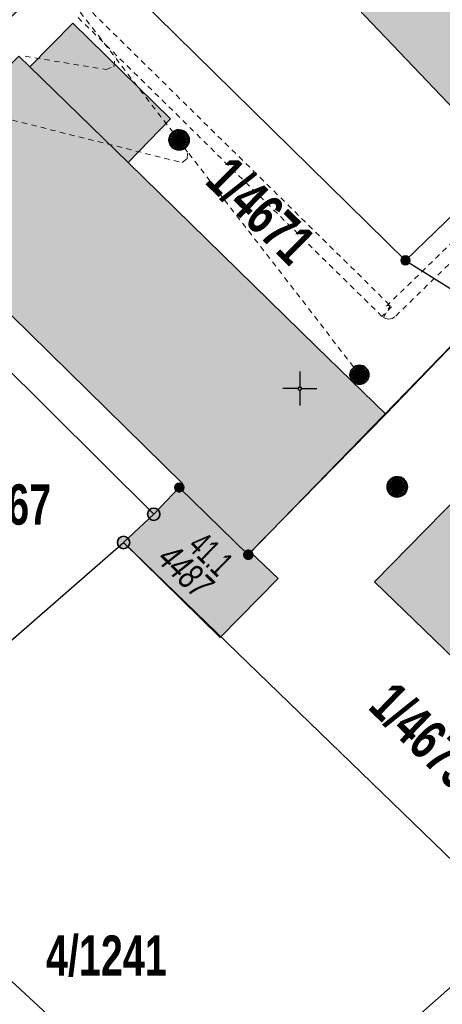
# Model space of a CAD drawing. Header units: metres. Extents: x 2695560 to 2696939, y 1260529 to 1262050.
# Tile 195 of 256: x 2695741 to 2695756, y 1260952 to 1260988. Entities that reach past the tile are written whole.
import ezdxf

# ---------------------------------------------------------------- set-up
doc = ezdxf.new("R2010")
doc.units = ezdxf.units.M
doc.linetypes.add('AUSGEZOGEN', pattern=[0])
doc.linetypes.add('VERDECKT2_S2', pattern=[0.36, 0.2, -0.16])
for name, color, linetype in [('XR$1$AV_Gebäudeflächen (BB)', 7, 'AUSGEZOGEN'), ('XR$1$AV_Grenzpunkte', 7, 'AUSGEZOGEN'), ('XR$1$AV_Grundstück-Nr.', 7, 'AUSGEZOGEN'), ('XR$1$AV_Haus-Nr.', 7, 'AUSGEZOGEN'), ('XR$1$AV_Koordinatennetzpunkte', 7, 'AUSGEZOGEN'), ('XR$1$AV_Linien (BB)', 7, 'AUSGEZOGEN'), ('XR$1$AV_Versicherung-Nr.', 7, 'AUSGEZOGEN'), ('XR$1$AW_LK_Schachtdeckel', 24, 'AUSGEZOGEN'), ('XR$1$Liegenschaftsgrenzen', 7, 'AUSGEZOGEN'), ('XR$1$PFAV', 255, 'AUSGEZOGEN'), ('XR$1$PFAW', 255, 'AUSGEZOGEN')]:
    doc.layers.add(name, color=color, linetype=linetype)
for name, color, linetype, lineweight in [('XR$2$ABW-Linie-M-ungenau-tot', 6, 'AUSGEZOGEN', 18), ('XR$2$ABW-Linie-R-ungenau', 4, 'VERDECKT2_S2', 18), ('XR$2$ABW-Punkt', 6, 'AUSGEZOGEN', 18), ('XR$2$ELE-LinieFlaeche-ungenau', 1, 'VERDECKT2_S2', 18), ('XR$2$KOM-Linie-U-genau', 91, 'AUSGEZOGEN', 18)]:
    doc.layers.add(name, color=color, linetype=linetype, lineweight=lineweight)
doc.styles.add('ARIAL', font='arial.ttf')

# ---------------------------------------------------------------- blocks, each defined once
blk = doc.blocks.new('COMPLEXOBJECT_111')
at = {"layer": 'XR$1$AV_Linien (BB)', "color": 7, "linetype": 'AUSGEZOGEN', "transparency": 33554687}
blk.add_lwpolyline([(5748.025, 11012.943), (5746.816, 11012.226), (5753.813, 11005.437), (5753.9, 11005.52), (5766.178, 10992.707), (5756.982, 10983.908), (5744.751, 10996.733), (5749.587, 11001.344), (5748.656, 11002.32), (5748.242, 11002.754), (5744.75, 11006.416), (5741.801, 11003.604), (5740.339, 11002.21), (5735.316, 11007.477)], dxfattribs=at)
for centre, radius, start, end in [((5743.57, 11009.437), 5.933, 80.7538, 83.7655), ((5743.681, 11010.253), 5.11, 31.7629, 80.5103)]:
    blk.add_arc(centre, radius, start, end, dxfattribs=at)
blk = doc.blocks.new('BAV15')
at = {"layer": 'XR$1$PFAV', "transparency": 33554687}
blk.add_hatch(color=7, dxfattribs=at).paths.add_polyline_path([(0.5, 0), (0.49, 0.101), (0.459, 0.197), (0.41, 0.286), (0.344, 0.362), (0.264, 0.424), (0.174, 0.469), (0.076, 0.494), (-0.025, 0.499), (-0.125, 0.484), (-0.22, 0.449), (-0.306, 0.395), (-0.379, 0.326), (-0.437, 0.243), (-0.477, 0.15), (-0.497, 0.051), (-0.497, -0.051), (-0.477, -0.15), (-0.437, -0.243), (-0.379, -0.326), (-0.306, -0.395), (-0.22, -0.449), (-0.125, -0.484), (-0.025, -0.499), (0.076, -0.494), (0.174, -0.469), (0.264, -0.424), (0.344, -0.362), (0.41, -0.286), (0.459, -0.197), (0.49, -0.101)])
at = {"color": 7, "transparency": 33554687}
for start, end in [(90, 270), (270, 90)]:
    blk.add_arc((0, 0), 0.5, start, end, dxfattribs=at)
at = {"layer": 'XR$1$PFAV', "transparency": 33554687}
blk.add_circle((0, 0), 0.5, dxfattribs=at)
blk = doc.blocks.new('BWAV20')
at = {"true_color": 0x000000, "transparency": 33554687}
blk.add_hatch(color=18, dxfattribs=at).paths.add_polyline_path([(0.167, 0), (0.163, 0.034), (0.153, 0.066), (0.137, 0.095), (0.115, 0.121), (0.088, 0.141), (0.058, 0.156), (0.025, 0.165), (-0.008, 0.166), (-0.042, 0.161), (-0.073, 0.15), (-0.102, 0.132), (-0.126, 0.109), (-0.146, 0.081), (-0.159, 0.05), (-0.166, 0.017), (-0.166, -0.017), (-0.159, -0.05), (-0.146, -0.081), (-0.126, -0.109), (-0.102, -0.132), (-0.073, -0.15), (-0.042, -0.161), (-0.008, -0.166), (0.025, -0.165), (0.058, -0.156), (0.088, -0.141), (0.115, -0.121), (0.137, -0.095), (0.153, -0.066), (0.163, -0.034)])
at = {"layer": 'XR$1$PFAV', "transparency": 33554687}
blk.add_hatch(color=7, dxfattribs=at).paths.add_polyline_path([(0.5, 0), (0.49, 0.101), (0.459, 0.197), (0.41, 0.286), (0.344, 0.362), (0.264, 0.424), (0.174, 0.469), (0.076, 0.494), (-0.025, 0.499), (-0.125, 0.484), (-0.22, 0.449), (-0.306, 0.395), (-0.379, 0.326), (-0.437, 0.243), (-0.477, 0.15), (-0.497, 0.051), (-0.497, -0.051), (-0.477, -0.15), (-0.437, -0.243), (-0.379, -0.326), (-0.306, -0.395), (-0.22, -0.449), (-0.125, -0.484), (-0.025, -0.499), (0.076, -0.494), (0.174, -0.469), (0.264, -0.424), (0.344, -0.362), (0.41, -0.286), (0.459, -0.197), (0.49, -0.101)])
blk = doc.blocks.new('BAV2041')
at = {"color": 7, "transparency": 33554687}
for p, q in [((0, 0.5), (0, 0.05)), ((-0.05, 0), (-0.5, 0)), ((0.05, 0), (0.5, 0)), ((0, -0.05), (0, -0.5))]:
    blk.add_line(p, q, dxfattribs=at)
blk.add_circle((0, 0), 0.05, dxfattribs=at)
for start, end in [(90, 270), (270, 90)]:
    blk.add_arc((0, 0), 0.05, start, end, dxfattribs=at)
blk = doc.blocks.new('BAW2082')
at = {"layer": 'XR$1$PFAW', "transparency": 33554687}
blk.add_hatch(color=7, dxfattribs=at).paths.add_polyline_path([(0.509, -0.003), (0.499, 0.098), (0.469, 0.194), (0.42, 0.283), (0.354, 0.359), (0.274, 0.421), (0.183, 0.466), (0.085, 0.491), (-0.016, 0.496), (-0.116, 0.481), (-0.211, 0.446), (-0.297, 0.392), (-0.37, 0.323), (-0.428, 0.24), (-0.468, 0.147), (-0.488, 0.047), (-0.488, -0.054), (-0.468, -0.153), (-0.428, -0.246), (-0.37, -0.329), (-0.297, -0.398), (-0.211, -0.452), (-0.116, -0.487), (-0.016, -0.502), (0.085, -0.497), (0.183, -0.472), (0.274, -0.427), (0.354, -0.366), (0.42, -0.289), (0.469, -0.2), (0.499, -0.104)])
at = {"transparency": 33554687}
for start, end in [(91.1948, 268.8052), (268.8052, 91.1948)]:
    blk.add_arc((0.01, 0), 0.5, start, end, dxfattribs=at)
at = {"layer": 'XR$1$PFAW', "transparency": 33554687}
blk.add_circle((0.009, -0.003), 0.5, dxfattribs=at)
blk = doc.blocks.new('BAW2089')
at = {"layer": 'XR$1$PFAW', "transparency": 33554687}
blk.add_hatch(color=7, dxfattribs=at).paths.add_polyline_path([(-0.5, 0.5), (-0.5, -0.5), (0.5, -0.5), (0.5, 0.5)])
at = {"transparency": 33554687}
blk.add_lwpolyline([(-0.5, 0.5), (0.5, 0.5), (0.5, -0.5), (-0.5, -0.5), (-0.5, 0.5)], close=True, dxfattribs=at)
at = {"layer": 'XR$1$PFAW', "transparency": 33554687}
blk.add_lwpolyline([(-0.5, 0.5), (0.5, 0.5), (0.5, -0.5), (-0.5, -0.5), (-0.5, 0.5)], close=True, dxfattribs=at)
blk = doc.blocks.new('ABW-KONTROLLSCHACHT')
at = {"layer": 'XR$2$ABW-Punkt', "linetype": 'AUSGEZOGEN', "lineweight": 25, "transparency": 33554687}
for points in [[(-343, 68, 2500), (0, 0, 2500), (-350, 0, 2500)], [(-343, 68), (0, 0), (-350, 0)], [(-343, 68, 2500), (-343, 68), (-350, 0), (-350, 0, 2500)], [(-350, 0, 2500), (0, 0, 2500), (-343, -68, 2500)], [(-350, 0), (0, 0), (-343, -68)], [(-323, 134, 2500), (0, 0, 2500), (-343, 68, 2500)], [(-323, 134), (0, 0), (-343, 68)], [(-323, 134, 2500), (-323, 134), (-343, 68), (-343, 68, 2500)], [(-343, -68, 2500), (0, 0, 2500), (-323, -134, 2500)], [(-343, -68), (0, 0), (-323, -134)], [(-291, 194, 2500), (0, 0, 2500), (-323, 134, 2500)], [(-291, 194), (0, 0), (-323, 134)], [(-291, 194, 2500), (-291, 194), (-323, 134), (-323, 134, 2500)], [(-323, -134, 2500), (0, 0, 2500), (-291, -194, 2500)], [(-323, -134), (0, 0), (-291, -194)], [(-247, 247, 2500), (0, 0, 2500), (-291, 194, 2500)], [(-247, 247), (0, 0), (-291, 194)], [(-247, 247, 2500), (-247, 247), (-291, 194), (-291, 194, 2500)], [(-291, -194, 2500), (0, 0, 2500), (-247, -247, 2500)], [(-291, -194), (0, 0), (-247, -247)], [(-194, 291, 2500), (0, 0, 2500), (-247, 247, 2500)], [(-194, 291), (0, 0), (-247, 247)], [(-194, 291, 2500), (-194, 291), (-247, 247), (-247, 247, 2500)], [(-247, -247, 2500), (0, 0, 2500), (-194, -291, 2500)], [(-247, -247), (0, 0), (-194, -291)], [(-134, 323, 2500), (0, 0, 2500), (-194, 291, 2500)], [(-134, 323), (0, 0), (-194, 291)], [(-134, 323, 2500), (-134, 323), (-194, 291), (-194, 291, 2500)], [(-194, -291, 2500), (0, 0, 2500), (-134, -323, 2500)], [(-194, -291), (0, 0), (-134, -323)], [(-68, 343, 2500), (0, 0, 2500), (-134, 323, 2500)], [(-68, 343), (0, 0), (-134, 323)], [(-68, 343, 2500), (-68, 343), (-134, 323), (-134, 323, 2500)], [(-134, -323, 2500), (0, 0, 2500), (-68, -343, 2500)], [(-134, -323), (0, 0), (-68, -343)], [(0, 350, 2500), (0, 0, 2500), (-68, 343, 2500)], [(0, 350), (0, 0), (-68, 343)], [(0, 350, 2500), (0, 350), (-68, 343), (-68, 343, 2500)], [(-68, -343, 2500), (0, 0, 2500), (0, -350, 2500)], [(-68, -343), (0, 0), (0, -350)], [(68, 343, 2500), (0, 0, 2500), (0, 350, 2500)], [(68, 343), (0, 0), (0, 350)], [(68, 343, 2500), (68, 343), (0, 350), (0, 350, 2500)], [(134, 323, 2500), (0, 0, 2500), (68, 343, 2500)], [(134, 323), (0, 0), (68, 343)], [(194, 291, 2500), (0, 0, 2500), (134, 323, 2500)], [(194, 291), (0, 0), (134, 323)], [(247, 247, 2500), (0, 0, 2500), (194, 291, 2500)], [(247, 247), (0, 0), (194, 291)], [(291, 194, 2500), (0, 0, 2500), (247, 247, 2500)], [(291, 194), (0, 0), (247, 247)], [(323, 134, 2500), (0, 0, 2500), (291, 194, 2500)], [(323, 134), (0, 0), (291, 194)], [(343, 68, 2500), (0, 0, 2500), (323, 134, 2500)], [(343, 68), (0, 0), (323, 134)], [(350, 0, 2500), (0, 0, 2500), (343, 68, 2500)], [(350, 0), (0, 0), (343, 68)], [(0, -350, 2500), (0, 0, 2500), (68, -343, 2500)], [(68, -343, 2500), (0, 0, 2500), (134, -323, 2500)], [(134, -323, 2500), (0, 0, 2500), (194, -291, 2500)], [(194, -291, 2500), (0, 0, 2500), (247, -247, 2500)], [(247, -247, 2500), (0, 0, 2500), (291, -194, 2500)], [(291, -194, 2500), (0, 0, 2500), (323, -134, 2500)], [(323, -134, 2500), (0, 0, 2500), (343, -68, 2500)], [(343, -68, 2500), (0, 0, 2500), (350, 0, 2500)], [(0, -350), (0, 0), (68, -343)], [(68, -343), (0, 0), (134, -323)], [(134, -323), (0, 0), (194, -291)], [(194, -291), (0, 0), (247, -247)], [(247, -247), (0, 0), (291, -194)], [(291, -194), (0, 0), (323, -134)], [(323, -134), (0, 0), (343, -68)], [(343, -68), (0, 0), (350, 0)], [(134, 323, 2500), (134, 323), (68, 343), (68, 343, 2500)], [(194, 291, 2500), (194, 291), (134, 323), (134, 323, 2500)], [(247, 247, 2500), (247, 247), (194, 291), (194, 291, 2500)], [(291, 194, 2500), (291, 194), (247, 247), (247, 247, 2500)], [(323, 134, 2500), (323, 134), (291, 194), (291, 194, 2500)], [(343, 68, 2500), (343, 68), (323, 134), (323, 134, 2500)], [(350, 0, 2500), (350, 0), (343, 68), (343, 68, 2500)], [(-350, 0, 2500), (-350, 0), (-343, -68), (-343, -68, 2500)], [(-343, -68, 2500), (-343, -68), (-323, -134), (-323, -134, 2500)], [(-323, -134, 2500), (-323, -134), (-291, -194), (-291, -194, 2500)], [(-291, -194, 2500), (-291, -194), (-247, -247), (-247, -247, 2500)], [(-247, -247, 2500), (-247, -247), (-194, -291), (-194, -291, 2500)], [(-194, -291, 2500), (-194, -291), (-134, -323), (-134, -323, 2500)], [(-134, -323, 2500), (-134, -323), (-68, -343), (-68, -343, 2500)], [(-68, -343, 2500), (-68, -343), (0, -350), (0, -350, 2500)], [(0, -350, 2500), (0, -350), (68, -343), (68, -343, 2500)], [(68, -343, 2500), (68, -343), (134, -323), (134, -323, 2500)], [(134, -323, 2500), (134, -323), (194, -291), (194, -291, 2500)], [(194, -291, 2500), (194, -291), (247, -247), (247, -247, 2500)], [(247, -247, 2500), (247, -247), (291, -194), (291, -194, 2500)], [(291, -194, 2500), (291, -194), (323, -134), (323, -134, 2500)], [(323, -134, 2500), (323, -134), (343, -68), (343, -68, 2500)], [(343, -68, 2500), (343, -68), (350, 0), (350, 0, 2500)]]:
    blk.add_3dface(points, dxfattribs=at)
blk = doc.blocks.new('ABW-EINLAUFSCHACHT_RUND')
at = {"layer": 'XR$2$ABW-Linie-M-ungenau-tot', "linetype": 'AUSGEZOGEN', "lineweight": 25, "transparency": 33554687}
for points in [[(-147, 29, 2500), (0, 0, 2500), (-150, 0, 2500)], [(-147, 29), (0, 0), (-150, 0)], [(-147, 29, 2500), (-147, 29), (-150, 0), (-150, 0, 2500)], [(-150, 0, 2500), (0, 0, 2500), (-147, -29, 2500)], [(-150, 0), (0, 0), (-147, -29)], [(-150, 0, 2500), (-150, 0), (-147, -29), (-147, -29, 2500)], [(-139, 57, 2500), (0, 0, 2500), (-147, 29, 2500)], [(-139, 57), (0, 0), (-147, 29)], [(-139, 57, 2500), (-139, 57), (-147, 29), (-147, 29, 2500)], [(-147, -29, 2500), (0, 0, 2500), (-139, -57, 2500)], [(-147, -29), (0, 0), (-139, -57)], [(-125, 83, 2500), (0, 0, 2500), (-139, 57, 2500)], [(-125, 83), (0, 0), (-139, 57)], [(-125, 83, 2500), (-125, 83), (-139, 57), (-139, 57, 2500)], [(-139, -57, 2500), (0, 0, 2500), (-125, -83, 2500)], [(-139, -57), (0, 0), (-125, -83)], [(-106, 106, 2500), (0, 0, 2500), (-125, 83, 2500)], [(-106, 106), (0, 0), (-125, 83)], [(-106, 106, 2500), (-106, 106), (-125, 83), (-125, 83, 2500)], [(-125, -83, 2500), (0, 0, 2500), (-106, -106, 2500)], [(-125, -83), (0, 0), (-106, -106)], [(-83, 125, 2500), (0, 0, 2500), (-106, 106, 2500)], [(-83, 125), (0, 0), (-106, 106)], [(-83, 125, 2500), (-83, 125), (-106, 106), (-106, 106, 2500)], [(-106, -106, 2500), (0, 0, 2500), (-83, -125, 2500)], [(-106, -106), (0, 0), (-83, -125)], [(-57, 139, 2500), (0, 0, 2500), (-83, 125, 2500)], [(-57, 139), (0, 0), (-83, 125)], [(-57, 139, 2500), (-57, 139), (-83, 125), (-83, 125, 2500)], [(-83, -125, 2500), (0, 0, 2500), (-57, -139, 2500)], [(-83, -125), (0, 0), (-57, -139)], [(-29, 147, 2500), (0, 0, 2500), (-57, 139, 2500)], [(-29, 147), (0, 0), (-57, 139)], [(-29, 147, 2500), (-29, 147), (-57, 139), (-57, 139, 2500)], [(-57, -139, 2500), (0, 0, 2500), (-29, -147, 2500)], [(-57, -139), (0, 0), (-29, -147)], [(0, 150, 2500), (0, 0, 2500), (-29, 147, 2500)], [(0, 150), (0, 0), (-29, 147)], [(0, 150, 2500), (0, 150), (-29, 147), (-29, 147, 2500)], [(-29, -147, 2500), (0, 0, 2500), (0, -150, 2500)], [(-29, -147), (0, 0), (0, -150)], [(29, 147, 2500), (0, 0, 2500), (0, 150, 2500)], [(29, 147), (0, 0), (0, 150)], [(29, 147, 2500), (29, 147), (0, 150), (0, 150, 2500)], [(57, 139, 2500), (0, 0, 2500), (29, 147, 2500)], [(57, 139), (0, 0), (29, 147)], [(83, 125, 2500), (0, 0, 2500), (57, 139, 2500)], [(83, 125), (0, 0), (57, 139)], [(106, 106, 2500), (0, 0, 2500), (83, 125, 2500)], [(106, 106), (0, 0), (83, 125)], [(125, 83, 2500), (0, 0, 2500), (106, 106, 2500)], [(125, 83), (0, 0), (106, 106)], [(139, 57, 2500), (0, 0, 2500), (125, 83, 2500)], [(139, 57), (0, 0), (125, 83)], [(147, 29, 2500), (0, 0, 2500), (139, 57, 2500)], [(147, 29), (0, 0), (139, 57)], [(150, 0, 2500), (0, 0, 2500), (147, 29, 2500)], [(150, 0), (0, 0), (147, 29)], [(0, -150, 2500), (0, 0, 2500), (29, -147, 2500)], [(29, -147, 2500), (0, 0, 2500), (57, -139, 2500)], [(57, -139, 2500), (0, 0, 2500), (83, -125, 2500)], [(83, -125, 2500), (0, 0, 2500), (106, -106, 2500)], [(106, -106, 2500), (0, 0, 2500), (125, -83, 2500)], [(125, -83, 2500), (0, 0, 2500), (139, -57, 2500)], [(139, -57, 2500), (0, 0, 2500), (147, -29, 2500)], [(147, -29, 2500), (0, 0, 2500), (150, 0, 2500)], [(0, -150), (0, 0), (29, -147)], [(29, -147), (0, 0), (57, -139)], [(57, -139), (0, 0), (83, -125)], [(83, -125), (0, 0), (106, -106)], [(106, -106), (0, 0), (125, -83)], [(125, -83), (0, 0), (139, -57)], [(139, -57), (0, 0), (147, -29)], [(147, -29), (0, 0), (150, 0)], [(57, 139, 2500), (57, 139), (29, 147), (29, 147, 2500)], [(83, 125, 2500), (83, 125), (57, 139), (57, 139, 2500)], [(106, 106, 2500), (106, 106), (83, 125), (83, 125, 2500)], [(125, 83, 2500), (125, 83), (106, 106), (106, 106, 2500)], [(139, 57, 2500), (139, 57), (125, 83), (125, 83, 2500)], [(147, 29, 2500), (147, 29), (139, 57), (139, 57, 2500)], [(150, 0, 2500), (150, 0), (147, 29), (147, 29, 2500)], [(147, -29, 2500), (147, -29), (150, 0), (150, 0, 2500)], [(-147, -29, 2500), (-147, -29), (-139, -57), (-139, -57, 2500)], [(-139, -57, 2500), (-139, -57), (-125, -83), (-125, -83, 2500)], [(-125, -83, 2500), (-125, -83), (-106, -106), (-106, -106, 2500)], [(-106, -106, 2500), (-106, -106), (-83, -125), (-83, -125, 2500)], [(-83, -125, 2500), (-83, -125), (-57, -139), (-57, -139, 2500)], [(-57, -139, 2500), (-57, -139), (-29, -147), (-29, -147, 2500)], [(-29, -147, 2500), (-29, -147), (0, -150), (0, -150, 2500)], [(0, -150, 2500), (0, -150), (29, -147), (29, -147, 2500)], [(29, -147, 2500), (29, -147), (57, -139), (57, -139, 2500)], [(57, -139, 2500), (57, -139), (83, -125), (83, -125, 2500)], [(83, -125, 2500), (83, -125), (106, -106), (106, -106, 2500)], [(106, -106, 2500), (106, -106), (125, -83), (125, -83, 2500)], [(125, -83, 2500), (125, -83), (139, -57), (139, -57, 2500)], [(139, -57, 2500), (139, -57), (147, -29), (147, -29, 2500)]]:
    blk.add_3dface(points, dxfattribs=at)
blk = doc.blocks.new('ABW-DECKEL')
at = {"layer": 'XR$2$ABW-Punkt', "linetype": 'AUSGEZOGEN', "lineweight": 25, "transparency": 33554687}
for points in [[(-343, 68, 2500), (0, 0, 2500), (-350, 0, 2500)], [(-343, 68), (0, 0), (-350, 0)], [(-343, 68, 2500), (-343, 68), (-350, 0), (-350, 0, 2500)], [(-350, 0, 2500), (0, 0, 2500), (-343, -68, 2500)], [(-350, 0), (0, 0), (-343, -68)], [(-323, 134, 2500), (0, 0, 2500), (-343, 68, 2500)], [(-323, 134), (0, 0), (-343, 68)], [(-323, 134, 2500), (-323, 134), (-343, 68), (-343, 68, 2500)], [(-343, -68, 2500), (0, 0, 2500), (-323, -134, 2500)], [(-343, -68), (0, 0), (-323, -134)], [(-291, 194, 2500), (0, 0, 2500), (-323, 134, 2500)], [(-291, 194), (0, 0), (-323, 134)], [(-291, 194, 2500), (-291, 194), (-323, 134), (-323, 134, 2500)], [(-323, -134, 2500), (0, 0, 2500), (-291, -194, 2500)], [(-323, -134), (0, 0), (-291, -194)], [(-247, 247, 2500), (0, 0, 2500), (-291, 194, 2500)], [(-247, 247), (0, 0), (-291, 194)], [(-247, 247, 2500), (-247, 247), (-291, 194), (-291, 194, 2500)], [(-291, -194, 2500), (0, 0, 2500), (-247, -247, 2500)], [(-291, -194), (0, 0), (-247, -247)], [(-194, 291, 2500), (0, 0, 2500), (-247, 247, 2500)], [(-194, 291), (0, 0), (-247, 247)], [(-194, 291, 2500), (-194, 291), (-247, 247), (-247, 247, 2500)], [(-247, -247, 2500), (0, 0, 2500), (-194, -291, 2500)], [(-247, -247), (0, 0), (-194, -291)], [(-134, 323, 2500), (0, 0, 2500), (-194, 291, 2500)], [(-134, 323), (0, 0), (-194, 291)], [(-134, 323, 2500), (-134, 323), (-194, 291), (-194, 291, 2500)], [(-194, -291, 2500), (0, 0, 2500), (-134, -323, 2500)], [(-194, -291), (0, 0), (-134, -323)], [(-68, 343, 2500), (0, 0, 2500), (-134, 323, 2500)], [(-68, 343), (0, 0), (-134, 323)], [(-68, 343, 2500), (-68, 343), (-134, 323), (-134, 323, 2500)], [(-134, -323, 2500), (0, 0, 2500), (-68, -343, 2500)], [(-134, -323), (0, 0), (-68, -343)], [(0, 350, 2500), (0, 0, 2500), (-68, 343, 2500)], [(0, 350), (0, 0), (-68, 343)], [(0, 350, 2500), (0, 350), (-68, 343), (-68, 343, 2500)], [(-68, -343, 2500), (0, 0, 2500), (0, -350, 2500)], [(-68, -343), (0, 0), (0, -350)], [(68, 343, 2500), (0, 0, 2500), (0, 350, 2500)], [(68, 343), (0, 0), (0, 350)], [(68, 343, 2500), (68, 343), (0, 350), (0, 350, 2500)], [(134, 323, 2500), (0, 0, 2500), (68, 343, 2500)], [(134, 323), (0, 0), (68, 343)], [(194, 291, 2500), (0, 0, 2500), (134, 323, 2500)], [(194, 291), (0, 0), (134, 323)], [(247, 247, 2500), (0, 0, 2500), (194, 291, 2500)], [(247, 247), (0, 0), (194, 291)], [(291, 194, 2500), (0, 0, 2500), (247, 247, 2500)], [(291, 194), (0, 0), (247, 247)], [(323, 134, 2500), (0, 0, 2500), (291, 194, 2500)], [(323, 134), (0, 0), (291, 194)], [(343, 68, 2500), (0, 0, 2500), (323, 134, 2500)], [(343, 68), (0, 0), (323, 134)], [(350, 0, 2500), (0, 0, 2500), (343, 68, 2500)], [(350, 0), (0, 0), (343, 68)], [(0, -350, 2500), (0, 0, 2500), (68, -343, 2500)], [(68, -343, 2500), (0, 0, 2500), (134, -323, 2500)], [(134, -323, 2500), (0, 0, 2500), (194, -291, 2500)], [(194, -291, 2500), (0, 0, 2500), (247, -247, 2500)], [(247, -247, 2500), (0, 0, 2500), (291, -194, 2500)], [(291, -194, 2500), (0, 0, 2500), (323, -134, 2500)], [(323, -134, 2500), (0, 0, 2500), (343, -68, 2500)], [(343, -68, 2500), (0, 0, 2500), (350, 0, 2500)], [(0, -350), (0, 0), (68, -343)], [(68, -343), (0, 0), (134, -323)], [(134, -323), (0, 0), (194, -291)], [(194, -291), (0, 0), (247, -247)], [(247, -247), (0, 0), (291, -194)], [(291, -194), (0, 0), (323, -134)], [(323, -134), (0, 0), (343, -68)], [(343, -68), (0, 0), (350, 0)], [(134, 323, 2500), (134, 323), (68, 343), (68, 343, 2500)], [(194, 291, 2500), (194, 291), (134, 323), (134, 323, 2500)], [(247, 247, 2500), (247, 247), (194, 291), (194, 291, 2500)], [(291, 194, 2500), (291, 194), (247, 247), (247, 247, 2500)], [(323, 134, 2500), (323, 134), (291, 194), (291, 194, 2500)], [(343, 68, 2500), (343, 68), (323, 134), (323, 134, 2500)], [(350, 0, 2500), (350, 0), (343, 68), (343, 68, 2500)], [(-350, 0, 2500), (-350, 0), (-343, -68), (-343, -68, 2500)], [(-343, -68, 2500), (-343, -68), (-323, -134), (-323, -134, 2500)], [(-323, -134, 2500), (-323, -134), (-291, -194), (-291, -194, 2500)], [(-291, -194, 2500), (-291, -194), (-247, -247), (-247, -247, 2500)], [(-247, -247, 2500), (-247, -247), (-194, -291), (-194, -291, 2500)], [(-194, -291, 2500), (-194, -291), (-134, -323), (-134, -323, 2500)], [(-134, -323, 2500), (-134, -323), (-68, -343), (-68, -343, 2500)], [(-68, -343, 2500), (-68, -343), (0, -350), (0, -350, 2500)], [(0, -350, 2500), (0, -350), (68, -343), (68, -343, 2500)], [(68, -343, 2500), (68, -343), (134, -323), (134, -323, 2500)], [(134, -323, 2500), (134, -323), (194, -291), (194, -291, 2500)], [(194, -291, 2500), (194, -291), (247, -247), (247, -247, 2500)], [(247, -247, 2500), (247, -247), (291, -194), (291, -194, 2500)], [(291, -194, 2500), (291, -194), (323, -134), (323, -134, 2500)], [(323, -134, 2500), (323, -134), (343, -68), (343, -68, 2500)], [(343, -68, 2500), (343, -68), (350, 0), (350, 0, 2500)]]:
    blk.add_3dface(points, dxfattribs=at)

msp = doc.modelspace()

# ---------------------------------------------------------------- hatches: boundary and pattern name
at = {"layer": 'XR$1$AV_Gebäudeflächen (BB)', "true_color": 0xd2d2d2, "transparency": 33554687}
for points in [[(2695745.184, 1261015.145), (2695745.164, 1261015.147), (2695745.143, 1261015.149), (2695745.123, 1261015.151), (2695745.103, 1261015.153), (2695745.083, 1261015.154), (2695745.062, 1261015.156), (2695745.042, 1261015.158), (2695745.022, 1261015.159), (2695745.001, 1261015.161), (2695744.981, 1261015.162), (2695744.961, 1261015.163), (2695744.941, 1261015.164), (2695744.92, 1261015.166), (2695744.9, 1261015.167), (2695744.88, 1261015.168), (2695744.859, 1261015.168), (2695744.839, 1261015.169), (2695744.819, 1261015.17), (2695744.798, 1261015.171), (2695744.778, 1261015.171), (2695744.758, 1261015.172), (2695744.737, 1261015.172), (2695744.717, 1261015.172), (2695744.696, 1261015.173), (2695744.676, 1261015.173), (2695744.656, 1261015.173), (2695744.635, 1261015.173), (2695744.615, 1261015.173), (2695744.595, 1261015.173), (2695744.574, 1261015.172), (2695744.554, 1261015.172), (2695744.443, 1261015.17), (2695744.333, 1261015.165), (2695744.223, 1261015.158), (2695744.113, 1261015.149), (2695744.003, 1261015.138), (2695743.893, 1261015.124), (2695743.783, 1261015.109), (2695743.674, 1261015.091), (2695743.566, 1261015.071), (2695743.457, 1261015.049), (2695743.349, 1261015.024), (2695743.242, 1261014.998), (2695743.135, 1261014.969), (2695743.029, 1261014.938), (2695742.924, 1261014.905), (2695742.819, 1261014.87), (2695742.715, 1261014.833), (2695742.611, 1261014.794), (2695742.509, 1261014.753), (2695742.407, 1261014.709), (2695742.306, 1261014.664), (2695742.207, 1261014.617), (2695742.108, 1261014.567), (2695742.01, 1261014.516), (2695741.913, 1261014.463), (2695741.817, 1261014.407), (2695741.722, 1261014.35), (2695741.629, 1261014.291), (2695741.537, 1261014.23), (2695741.446, 1261014.168), (2695741.356, 1261014.103), (2695742.345, 1261013.066), (2695736.286, 1261007.287), (2695741.309, 1261002.02), (2695742.771, 1261003.414), (2695745.72, 1261006.226), (2695749.212, 1261002.564), (2695749.626, 1261002.13), (2695750.557, 1261001.154), (2695745.721, 1260996.543), (2695757.952, 1260983.718), (2695767.148, 1260992.517), (2695754.87, 1261005.33), (2695754.783, 1261005.247), (2695747.786, 1261012.036), (2695748.995, 1261012.753), (2695748.92, 1261012.871), (2695748.841, 1261012.987), (2695748.759, 1261013.101), (2695748.674, 1261013.213), (2695748.586, 1261013.322), (2695748.495, 1261013.429), (2695748.401, 1261013.533), (2695748.305, 1261013.635), (2695748.205, 1261013.734), (2695748.103, 1261013.83), (2695747.999, 1261013.923), (2695747.892, 1261014.014), (2695747.782, 1261014.101), (2695747.67, 1261014.185), (2695747.556, 1261014.267), (2695747.439, 1261014.345), (2695747.321, 1261014.42), (2695747.2, 1261014.491), (2695747.078, 1261014.56), (2695746.953, 1261014.625), (2695746.827, 1261014.686), (2695746.7, 1261014.744), (2695746.57, 1261014.799), (2695746.44, 1261014.849), (2695746.308, 1261014.897), (2695746.175, 1261014.94), (2695746.04, 1261014.98), (2695745.905, 1261015.017), (2695745.768, 1261015.049), (2695745.631, 1261015.078), (2695745.493, 1261015.103), (2695745.483, 1261015.105), (2695745.473, 1261015.106), (2695745.463, 1261015.108), (2695745.453, 1261015.109), (2695745.443, 1261015.111), (2695745.433, 1261015.112), (2695745.423, 1261015.114), (2695745.413, 1261015.115), (2695745.404, 1261015.117), (2695745.394, 1261015.118), (2695745.384, 1261015.12), (2695745.374, 1261015.121), (2695745.364, 1261015.123), (2695745.354, 1261015.124), (2695745.344, 1261015.125), (2695745.334, 1261015.127), (2695745.324, 1261015.128), (2695745.314, 1261015.129), (2695745.304, 1261015.131), (2695745.294, 1261015.132), (2695745.284, 1261015.133), (2695745.274, 1261015.134), (2695745.264, 1261015.136), (2695745.254, 1261015.137), (2695745.244, 1261015.138), (2695745.234, 1261015.139), (2695745.224, 1261015.14), (2695745.214, 1261015.142), (2695745.204, 1261015.143), (2695745.194, 1261015.144)], [(2695746.54, 1260971.17), (2695749.08, 1260968.7), (2695749.156, 1260968.795), (2695754.138, 1260973.87), (2695751.586, 1260976.354), (2695744.656, 1260983.125), (2695741.044, 1260986.653), (2695740.643, 1260987.044), (2695738.36, 1260984.826), (2695737.488, 1260985.725), (2695739.749, 1260987.918), (2695741.443, 1260989.561), (2695727.839, 1261003.806), (2695727.403, 1261003.391), (2695727.438, 1261003.355), (2695721.31, 1260997.523), (2695721.276, 1260997.56), (2695720.84, 1260997.145), (2695731.802, 1260985.848), (2695734.717, 1260983.038), (2695746.676, 1260971.31)], [(2695741.044, 1260986.653), (2695744.656, 1260983.125), (2695746.223, 1260984.742), (2695742.624, 1260988.256)], [(2695758.848, 1260962.749), (2695764.504, 1260968.54), (2695759.388, 1260973.482), (2695753.718, 1260967.708)], [(2695749.156, 1260968.795), (2695749.08, 1260968.7), (2695746.54, 1260971.17), (2695745.6, 1260970.19), (2695744.49, 1260969.15), (2695748.05, 1260965.655), (2695750.176, 1260967.828)]]:
    msp.add_hatch(color=254, dxfattribs=at).paths.add_polyline_path(points)

# ---------------------------------------------------------------- linework, layer by layer
at = {"layer": 'XR$1$AV_Linien (BB)', "color": 7, "linetype": 'AUSGEZOGEN', "transparency": 33554687}
for p, q in [((2695741.044, 1260986.653), (2695744.656, 1260983.125)), ((2695757.8, 1260977.68), (2695754.138, 1260973.87)), ((2695754.138, 1260973.87), (2695749.156, 1260968.795))]:
    msp.add_line(p, q, dxfattribs=at)
for points in [[(2695720.84, 1260997.145), (2695721.276, 1260997.56), (2695721.31, 1260997.523), (2695727.438, 1261003.355), (2695727.403, 1261003.391), (2695727.839, 1261003.806), (2695741.443, 1260989.561), (2695739.749, 1260987.918), (2695737.488, 1260985.725), (2695738.36, 1260984.826), (2695740.643, 1260987.044), (2695741.044, 1260986.653)], [(2695746.54, 1260971.17), (2695746.676, 1260971.31), (2695734.717, 1260983.038), (2695731.802, 1260985.848), (2695720.84, 1260997.145)], [(2695741.044, 1260986.653), (2695742.624, 1260988.256), (2695746.223, 1260984.742), (2695744.656, 1260983.125)], [(2695744.656, 1260983.125), (2695751.586, 1260976.354), (2695754.138, 1260973.87)], [(2695748.05, 1260965.655), (2695744.49, 1260969.15), (2695745.6, 1260970.19), (2695746.54, 1260971.17)], [(2695746.54, 1260971.17), (2695749.08, 1260968.7), (2695749.156, 1260968.795)], [(2695749.156, 1260968.795), (2695750.176, 1260967.828), (2695748.05, 1260965.655)]]:
    msp.add_lwpolyline(points, dxfattribs=at)
msp.add_lwpolyline([(2695758.848, 1260962.749), (2695753.718, 1260967.708), (2695759.388, 1260973.482), (2695764.504, 1260968.54), (2695758.848, 1260962.749)], close=True, dxfattribs=at)
at = {"layer": 'XR$1$Liegenschaftsgrenzen', "color": 7, "linetype": 'AUSGEZOGEN', "transparency": 33554687}
for p, q in [((2695754.86, 1260979.53), (2695728.08, 1261005.84)), ((2695771.7, 1260995.76), (2695754.86, 1260979.53)), ((2695729.98, 1260985.71), (2695745.6, 1260970.19)), ((2695754.86, 1260979.53), (2695757.8, 1260977.68)), ((2695745.6, 1260970.19), (2695744.49, 1260969.15)), ((2695733.78, 1260959.84), (2695744.49, 1260969.15)), ((2695744.49, 1260969.15), (2695757.503, 1260956.545))]:
    msp.add_line(p, q, dxfattribs=at)
msp.add_lwpolyline([(2695757.8, 1260977.68), (2695749.08, 1260968.7), (2695746.54, 1260971.17), (2695745.6, 1260970.19)], dxfattribs=at)
at = {"layer": 'XR$2$ABW-Linie-R-ungenau', "linetype": 'VERDECKT2_S2', "transparency": 33554687}
for p, q in [((2695746.534, 1260983.946), (2695739.198, 1260993.451)), ((2695753.172, 1260975.325), (2695746.842, 1260983.522))]:
    msp.add_line(p, q, dxfattribs=at)
for points in [[(2695740.871, 1260987.038), (2695743.848, 1260986.55), (2695744.127, 1260986.655), (2695744.185, 1260987.015)], [(2695739.002, 1260985.035), (2695746.652, 1260983.125), (2695746.832, 1260983.263), (2695746.848, 1260983.514), (2695746.535, 1260983.939)]]:
    msp.add_lwpolyline(points, dxfattribs=at)
at = {"layer": 'XR$2$ELE-LinieFlaeche-ungenau', "linetype": 'VERDECKT2_S2', "transparency": 33554687}
msp.add_lwpolyline([(2695743.086, 1260988.899), (2695754.347, 1260977.822), (2695753.997, 1260977.466), (2695753.997, 1260977.466), (2695742.726, 1260988.553)], dxfattribs=at)
msp.add_lwpolyline([(2695758.256, 1260981.134), (2695754.467, 1260977.447), (2695754.371, 1260977.389), (2695754.247, 1260977.365), (2695754.12, 1260977.385), (2695754.047, 1260977.427), (2695754.297, 1260977.861), (2695754.29, 1260977.865), (2695754.239, 1260977.873), (2695754.189, 1260977.863), (2695754.159, 1260977.845), (2695757.908, 1260981.492), (2695758.256, 1260981.134)], close=True, dxfattribs=at)
at = {"layer": 'XR$2$KOM-Linie-U-genau', "linetype": 'AUSGEZOGEN', "transparency": 33554687}
msp.add_line((2695748.705, 1260945.889), (2695758.585, 1260954.619), dxfattribs=at)
msp.add_lwpolyline([(2695748.705, 1260945.889), (2695746.323, 1260947.492), (2695733.405, 1260959.451), (2695726.262, 1260966.609)], dxfattribs=at)

# ---------------------------------------------------------------- block references
at = {"layer": 'XR$1$AV_Grenzpunkte', "color": 7, "linetype": 'AUSGEZOGEN', "lineweight": -3, "transparency": 33554687}
for name, p, xscale, yscale in [('BAV15', (2695754.86, 1260979.53), 0.3249999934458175, 0.3249999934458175), ('BAV15', (2695746.54, 1260971.17), 0.3249999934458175, 0.3249999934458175), ('BAV15', (2695745.6, 1260970.19), 0.4549999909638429, 0.4549999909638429), ('BAV15', (2695744.49, 1260969.15), 0.4549999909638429, 0.4549999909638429), ('BWAV20', (2695749.08, 1260968.7), 0.3899999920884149, 0.3899999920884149)]:
    msp.add_blockref(name, p, dxfattribs=dict(at, xscale=xscale, yscale=yscale))
at = {"layer": 'XR$1$AV_Koordinatennetzpunkte', "color": 7, "linetype": 'AUSGEZOGEN', "lineweight": -3, "transparency": 33554687, "xscale": 1.25, "yscale": 1.25}
msp.add_blockref('BAV2041', (2695750.97, 1260974.81), dxfattribs=at)
at = {"layer": 'XR$1$AV_Linien (BB)', "color": 7, "linetype": 'AUSGEZOGEN', "lineweight": -3, "transparency": 33554687}
msp.add_blockref('COMPLEXOBJECT_111', (2690000.97, 1249999.81), dxfattribs=at)
at = {"layer": 'XR$1$AW_LK_Schachtdeckel', "color": 24, "linetype": 'AUSGEZOGEN', "lineweight": -3, "transparency": 33554687, "xscale": 0.7499999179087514, "yscale": 0.7499999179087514}
msp.add_blockref('BAW2082', (2695746.527, 1260983.96), dxfattribs=at)
at = {"layer": 'XR$1$AW_LK_Schachtdeckel', "color": 24, "linetype": 'AUSGEZOGEN', "lineweight": -3, "transparency": 33554687}
for name, p, xscale, yscale, rotation in [('BAW2089', (2695753.169, 1260975.322), 0.5000000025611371, 0.5000000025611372, 225.46544463), ('BAW2082', (2695754.554, 1260971.202), 0.7499999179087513, 0.7499999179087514, 316.574543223)]:
    msp.add_blockref(name, p, dxfattribs=dict(at, xscale=xscale, yscale=yscale, rotation=rotation))
at = {"layer": 'XR$2$ABW-Punkt', "color": 6, "linetype": 'AUSGEZOGEN', "lineweight": 18, "transparency": 33554687, "xscale": 0.001, "yscale": 0.001, "zscale": 0.001, "rotation": 360}
for name, p in [('ABW-KONTROLLSCHACHT', (2695746.527, 1260983.96)), ('ABW-DECKEL', (2695746.527, 1260983.96)), ('ABW-DECKEL', (2695753.168, 1260975.322)), ('ABW-EINLAUFSCHACHT_RUND', (2695753.168, 1260975.322)), ('ABW-KONTROLLSCHACHT', (2695754.553, 1260971.202)), ('ABW-DECKEL', (2695754.553, 1260971.202))]:
    msp.add_blockref(name, p, dxfattribs=at)

# ---------------------------------------------------------------- texts
at = {"layer": 'XR$1$AV_Grundstück-Nr.', "color": 7, "transparency": 33554687, "char_height": 1.48491, "attachment_point": 5, "style": 'ARIAL'}
for s, insert, width, rotation in [('\\A1;{\\fArial|i0|b1;\\H1.484908;\\W0.700000;\\C7;1/4671}\\P', (2695749.53, 1260981.347), 4.97324, 315.4581), ('\\A1;{\\fArial|i0|b1;\\H1.484908;\\W0.700000;\\C7;1/4675}\\P', (2695755.534, 1260962.03), 4.98214, 315.9126)]:
    msp.add_mtext(s, dxfattribs=dict(at, insert=insert, width=width, rotation=rotation))
for s, insert, width in [('\\A1;{\\fArial|i0|b1;\\H1.484908;\\W0.700000;\\C7;4/1667}\\P', (2695739.606, 1260970.526), 4.98214), ('\\A1;{\\fArial|i0|b1;\\H1.484908;\\W0.700000;\\C7;4/1241}\\P', (2695743.859, 1260953.93), 4.97324)]:
    msp.add_mtext(s, dxfattribs=dict(at, insert=insert, width=width))
at = {"layer": 'XR$1$AV_Haus-Nr.', "color": 7, "transparency": 33554687, "insert": (2695748.027, 1260969.065), "char_height": 0.92968, "width": 1.96781, "attachment_point": 2, "rotation": 315.801, "style": 'ARIAL'}
msp.add_mtext('\\W0.63;41.1', dxfattribs=at)
at = {"layer": 'XR$1$AV_Versicherung-Nr.', "color": 7, "transparency": 33554687, "insert": (2695746.763, 1260968.095), "char_height": 0.96842, "width": 2.46457, "attachment_point": 5, "rotation": 315.5292, "style": 'ARIAL'}
msp.add_mtext('\\A1;{\\fArial|i1|b0;\\H0.968418;\\W0.700000;\\C7;4487}\\P', dxfattribs=at)

doc.saveas('drawing.dxf')
